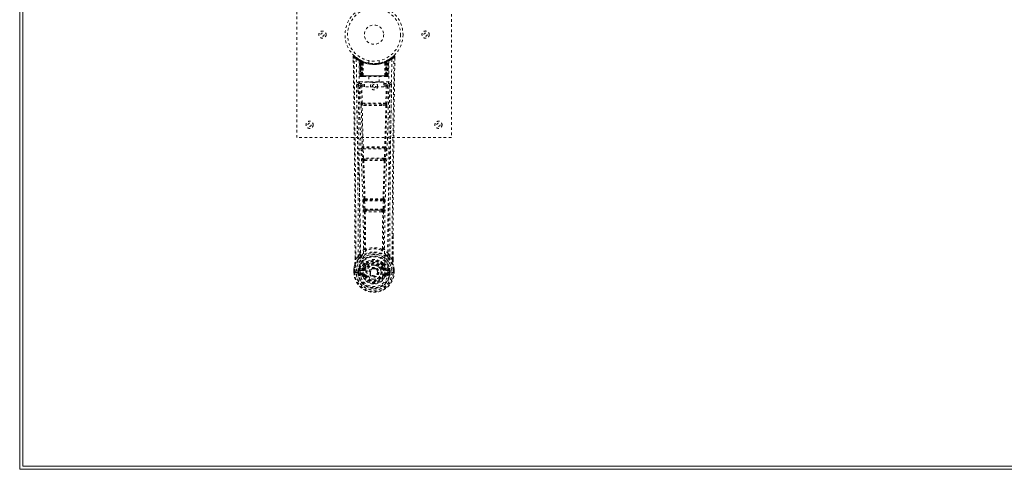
# Model space of a CAD drawing. Header units: inches. Extents: x 20.7 to 104.2, y 34.8 to 82.5.
# Tile 1 of 4: x 20.7 to 58.9, y 34.8 to 52.2. Entities that reach past the tile are written whole.
import ezdxf

# ---------------------------------------------------------------- set-up
doc = ezdxf.new("R2010")
doc.units = ezdxf.units.IN
doc.header["$MEASUREMENT"] = 0
doc.linetypes.add('SLD-Dashed', pattern=[0.075, 0.05, -0.025])
doc.linetypes.add('SLD-Solid', pattern=[0])

msp = doc.modelspace()

# ---------------------------------------------------------------- linework, layer by layer
at = {"color": 7, "linetype": 'SLD-Solid', "lineweight": 15}
for p, q in [((20.658, 34.752), (20.658, 82.502)), ((20.776, 82.384), (20.776, 34.87)), ((20.776, 34.87), (20.776, 82.384)), ((20.776, 34.87), (104.04, 34.87)), ((104.04, 34.87), (20.776, 34.87)), ((104.158, 34.752), (20.658, 34.752))]:
    msp.add_line(p, q, dxfattribs=at)
at = {"color": 7, "linetype": 'SLD-Dashed', "lineweight": 0}
for p, q in [((31.408, 47.627), (31.408, 55.627)), ((37.408, 55.627), (37.408, 47.627)), ((33.602, 50.768), (33.603, 50.701)), ((33.632, 50.769), (33.652, 50.791)), ((33.693, 50.755), (33.651, 50.79)), ((33.84, 50.653), (33.827, 50.661)), ((33.846, 50.649), (33.832, 50.656)), ((33.855, 50.628), (33.841, 50.636)), ((33.862, 50.031), (33.841, 50.636)), ((33.876, 50.031), (33.855, 50.628)), ((33.893, 50.625), (33.858, 50.643)), ((33.942, 50.582), (33.873, 50.617)), ((33.894, 50.031), (33.873, 50.617)), ((33.874, 50.621), (33.896, 50.027)), ((33.887, 50.627), (33.914, 50.614)), ((33.901, 50.588), (33.914, 50.614)), ((33.901, 50.588), (33.901, 50.031)), ((33.908, 50.584), (33.901, 50.588)), ((33.908, 50.584), (33.921, 50.61)), ((33.908, 50.031), (33.908, 50.584)), ((33.925, 50.608), (33.91, 50.616)), ((33.914, 50.614), (33.921, 50.61)), ((33.914, 50.581), (33.927, 50.607)), ((33.915, 50.031), (33.914, 50.581)), ((33.914, 50.581), (33.921, 50.578)), ((33.921, 50.578), (33.933, 50.604)), ((33.921, 50.578), (33.921, 50.031)), ((33.926, 50.608), (33.925, 50.608)), ((33.933, 50.573), (33.945, 50.599)), ((33.933, 50.573), (33.933, 50.031)), ((33.939, 50.57), (33.933, 50.573)), ((33.939, 50.57), (33.951, 50.596)), ((33.939, 50.031), (33.939, 50.57)), ((33.942, 50.582), (33.943, 50.582)), ((33.961, 50.031), (33.942, 50.582)), ((33.943, 50.582), (33.962, 50.031)), ((33.945, 50.599), (33.951, 50.596)), ((33.992, 50.031), (33.988, 50.552)), ((34.208, 50.616), (34.208, 50.519)), ((34.608, 50.519), (34.608, 50.616)), ((34.824, 50.031), (34.829, 50.552)), ((34.854, 50.031), (34.873, 50.582)), ((34.874, 50.582), (34.855, 50.031)), ((34.865, 50.596), (34.871, 50.599)), ((34.871, 50.599), (34.883, 50.573)), ((34.873, 50.582), (34.874, 50.582)), ((34.943, 50.617), (34.874, 50.582)), ((34.883, 50.573), (34.877, 50.57)), ((34.877, 50.57), (34.877, 50.031)), ((34.89, 50.608), (34.883, 50.604)), ((34.883, 50.604), (34.895, 50.578)), ((34.883, 50.031), (34.883, 50.573)), ((34.898, 50.611), (34.889, 50.607)), ((34.889, 50.607), (34.902, 50.581)), ((34.891, 50.608), (34.89, 50.608)), ((34.958, 50.643), (34.891, 50.608)), ((34.895, 50.61), (34.903, 50.614)), ((34.895, 50.578), (34.902, 50.581)), ((34.895, 50.031), (34.895, 50.578)), ((34.902, 50.581), (34.901, 50.031)), ((34.903, 50.614), (34.911, 50.618)), ((34.903, 50.614), (34.915, 50.588)), ((34.915, 50.588), (34.908, 50.584)), ((34.908, 50.584), (34.908, 50.031)), ((34.915, 50.031), (34.915, 50.588)), ((34.92, 50.027), (34.942, 50.621)), ((34.922, 50.031), (34.943, 50.617)), ((34.941, 50.031), (34.961, 50.628)), ((34.954, 50.031), (34.975, 50.636)), ((34.975, 50.636), (34.961, 50.628)), ((34.99, 50.661), (34.976, 50.653)), ((35.165, 50.789), (35.124, 50.756)), ((35.215, 50.768), (35.185, 50.769)), ((35.212, 50.705), (35.213, 50.768)), ((35.214, 50.701), (35.215, 50.768)), ((35.214, 50.701), (35.215, 50.768)), ((33.797, 49.695), (33.795, 49.687)), ((33.796, 49.684), (33.799, 49.397)), ((33.84, 49.793), (33.84, 49.732)), ((34.976, 49.793), (33.84, 49.793)), ((33.84, 49.732), (34.038, 49.732)), ((33.862, 50.031), (33.876, 50.031)), ((33.901, 50.031), (33.862, 50.031)), ((33.894, 50.031), (33.961, 50.031)), ((33.901, 50.031), (33.908, 50.031)), ((33.902, 50.002), (33.909, 50.002)), ((33.906, 50.002), (33.915, 50.002)), ((34.908, 50.031), (33.908, 50.031)), ((33.921, 50.031), (33.915, 50.031)), ((33.915, 50.002), (33.922, 50.002)), ((33.921, 50.031), (34.895, 50.031)), ((33.924, 50.002), (33.978, 50.002)), ((33.933, 50.031), (33.939, 50.031)), ((33.934, 50.002), (33.94, 50.002)), ((33.934, 49.675), (33.934, 49.63)), ((34.038, 49.675), (33.934, 49.675)), ((34.877, 50.031), (33.939, 50.031)), ((33.978, 50.002), (33.94, 50.002)), ((33.962, 50.031), (33.961, 50.031)), ((33.962, 50.031), (33.992, 50.031)), ((33.992, 50.031), (34.824, 50.031)), ((33.992, 50.002), (33.999, 50.002)), ((33.999, 50.002), (34.817, 50.002)), ((34.038, 49.599), (34.038, 49.779)), ((34.038, 49.779), (34.788, 49.779)), ((34.213, 50.002), (34.213, 49.779)), ((34.603, 49.779), (34.603, 50.002)), ((34.788, 49.779), (34.788, 49.599)), ((34.788, 49.732), (34.976, 49.732)), ((34.882, 49.675), (34.788, 49.675)), ((34.817, 50.002), (34.825, 50.002)), ((34.824, 50.031), (34.854, 50.031)), ((34.838, 50.002), (34.892, 50.002)), ((34.876, 50.002), (34.838, 50.002)), ((34.855, 50.031), (34.854, 50.031)), ((34.855, 50.031), (34.922, 50.031)), ((34.876, 50.002), (34.882, 50.002)), ((34.877, 50.031), (34.883, 50.031)), ((34.882, 49.675), (34.882, 49.63)), ((34.894, 50.002), (34.901, 50.002)), ((34.901, 50.031), (34.895, 50.031)), ((34.901, 50.002), (34.911, 50.002)), ((34.907, 50.002), (34.914, 50.002)), ((34.908, 50.031), (34.915, 50.031)), ((34.954, 50.031), (34.915, 50.031)), ((34.941, 50.031), (34.954, 50.031)), ((34.976, 49.732), (34.976, 49.793)), ((35.017, 49.397), (35.02, 49.684)), ((35.021, 49.687), (35.019, 49.695)), ((33.889, 49.63), (33.905, 48.968)), ((33.95, 48.969), (33.934, 49.63)), ((34.038, 49.63), (33.934, 49.63)), ((34.788, 49.599), (34.038, 49.599)), ((34.882, 49.63), (34.788, 49.63)), ((34.882, 49.63), (34.867, 48.969)), ((34.927, 49.63), (34.911, 48.968)), ((34.867, 48.969), (33.95, 48.969)), ((34.11, 48.926), (33.958, 48.929)), ((34.706, 48.926), (34.11, 48.926)), ((34.859, 48.929), (34.706, 48.926)), ((34.103, 48.878), (33.947, 48.884)), ((34.869, 48.884), (34.713, 48.878)), ((37.408, 47.627), (31.408, 47.627)), ((33.943, 47.185), (33.96, 46.832)), ((33.957, 47.278), (33.949, 47.274)), ((33.988, 47.187), (34.829, 47.187)), ((34.005, 46.834), (33.988, 47.187)), ((33.994, 47.232), (34.002, 47.235)), ((34.822, 47.232), (33.994, 47.232)), ((34.829, 47.187), (34.812, 46.834)), ((34.814, 47.235), (34.822, 47.232)), ((34.873, 47.185), (34.856, 46.832)), ((34.867, 47.274), (34.859, 47.278)), ((34.812, 46.834), (34.005, 46.834)), ((34.01, 46.738), (34.042, 46.738)), ((34.051, 46.789), (34.02, 46.789)), ((34.051, 46.789), (34.765, 46.789)), ((34.765, 46.789), (34.797, 46.789)), ((34.774, 46.738), (34.806, 46.738)), ((33.998, 45.167), (34.014, 44.849)), ((34.021, 45.261), (34.007, 45.257)), ((34.042, 45.169), (34.774, 45.169)), ((34.059, 44.852), (34.042, 45.169)), ((34.051, 45.214), (34.066, 45.219)), ((34.765, 45.214), (34.051, 45.214)), ((34.75, 45.219), (34.765, 45.214)), ((34.774, 45.169), (34.758, 44.852)), ((34.795, 45.261), (34.809, 45.257)), ((34.818, 45.167), (34.802, 44.849)), ((34.758, 44.852), (34.059, 44.852)), ((34.069, 44.754), (34.109, 44.753)), ((34.116, 44.807), (34.077, 44.807)), ((34.116, 44.807), (34.7, 44.807)), ((34.739, 44.807), (34.7, 44.807)), ((34.707, 44.753), (34.747, 44.754)), ((35.144, 43.819), (35.144, 42.895)), ((35.145, 42.894), (35.148, 43.818)), ((34.081, 43.314), (34.081, 43.313)), ((34.736, 43.313), (34.736, 43.314)), ((33.671, 42.894), (33.671, 42.948)), ((33.672, 42.948), (33.672, 42.895)), ((33.797, 43.011), (33.7, 42.896)), ((35.116, 42.896), (35.02, 43.011)), ((33.629, 42.514), (33.628, 42.51)), ((33.628, 42.393), (33.628, 42.51)), ((33.63, 42.51), (33.63, 42.392)), ((33.658, 42.51), (33.658, 42.395)), ((33.78, 42.467), (33.78, 42.467)), ((33.78, 42.396), (33.78, 42.467)), ((33.809, 42.465), (33.809, 42.396)), ((33.81, 42.466), (33.815, 42.485)), ((33.815, 42.485), (33.815, 42.475)), ((33.815, 42.475), (33.815, 42.396)), ((33.825, 42.516), (33.821, 42.511)), ((33.825, 42.516), (33.835, 42.527)), ((33.836, 42.527), (33.835, 42.527)), ((33.95, 42.548), (33.836, 42.527)), ((33.836, 42.527), (33.836, 42.527)), ((33.849, 42.494), (33.979, 42.519)), ((33.849, 42.494), (33.849, 42.464)), ((33.979, 42.494), (33.849, 42.494)), ((33.979, 42.464), (33.849, 42.464)), ((33.979, 42.519), (33.979, 42.494)), ((33.979, 42.464), (33.979, 42.494)), ((34.034, 42.56), (34.061, 42.548)), ((34.04, 42.709), (34.04, 42.691)), ((34.047, 42.738), (34.059, 42.755)), ((34.063, 42.703), (34.063, 42.685)), ((34.252, 42.403), (34.252, 42.419)), ((34.753, 42.685), (34.753, 42.703)), ((34.755, 42.548), (34.782, 42.56)), ((34.757, 42.755), (34.769, 42.738)), ((34.776, 42.709), (34.777, 42.691)), ((34.837, 42.519), (34.967, 42.494)), ((34.837, 42.519), (34.837, 42.494)), ((34.967, 42.494), (34.837, 42.494)), ((34.837, 42.464), (34.837, 42.494)), ((34.967, 42.464), (34.837, 42.464)), ((34.981, 42.527), (34.866, 42.548)), ((34.967, 42.464), (34.967, 42.494)), ((34.981, 42.527), (34.991, 42.516)), ((34.991, 42.516), (34.991, 42.516)), ((34.991, 42.516), (34.991, 42.516)), ((34.995, 42.511), (34.991, 42.516)), ((35.001, 42.485), (35.002, 42.475)), ((35.007, 42.466), (35.001, 42.485)), ((35.002, 42.475), (35.001, 42.396)), ((35.037, 42.467), (35.007, 42.465)), ((35.007, 42.396), (35.007, 42.465)), ((35.037, 42.467), (35.037, 42.396)), ((35.037, 42.467), (35.037, 42.467)), ((35.158, 42.395), (35.158, 42.51)), ((35.186, 42.392), (35.186, 42.51)), ((35.188, 42.51), (35.188, 42.514)), ((35.188, 42.393), (35.188, 42.51)), ((33.629, 42.393), (33.632, 42.393)), ((33.632, 42.393), (33.686, 42.394)), ((33.686, 42.394), (33.709, 42.394)), ((33.709, 42.394), (33.867, 42.394)), ((33.78, 42.396), (33.78, 42.396)), ((33.815, 42.396), (33.809, 42.396)), ((33.833, 42.276), (33.951, 42.252)), ((33.863, 42.342), (33.863, 42.312)), ((33.863, 42.342), (33.979, 42.342)), ((33.979, 42.291), (33.863, 42.312)), ((33.863, 42.312), (33.979, 42.312)), ((33.979, 42.342), (33.979, 42.312)), ((33.979, 42.291), (33.979, 42.312)), ((33.985, 42.356), (33.985, 42.358)), ((34.039, 42.248), (34.036, 42.255)), ((34.061, 42.257), (34.039, 42.248)), ((34.252, 42.395), (34.252, 42.403)), ((34.777, 42.248), (34.755, 42.257)), ((34.777, 42.248), (34.832, 42.225)), ((34.831, 42.358), (34.832, 42.356)), ((34.837, 42.342), (34.837, 42.312)), ((34.837, 42.342), (34.953, 42.342)), ((34.953, 42.312), (34.837, 42.291)), ((34.837, 42.291), (34.837, 42.312)), ((34.837, 42.312), (34.953, 42.312)), ((34.865, 42.252), (34.984, 42.276)), ((34.949, 42.394), (35.108, 42.394)), ((34.953, 42.312), (34.953, 42.342)), ((35.001, 42.396), (35.007, 42.396)), ((35.108, 42.394), (35.131, 42.394)), ((35.131, 42.394), (35.184, 42.393)), ((35.184, 42.393), (35.188, 42.393))]:
    msp.add_line(p, q, dxfattribs=at)
at = {"color": 7, "linetype": 'SLD-Dashed', "lineweight": 0, "flags": 128}
for points in [[(33.65, 50.788), (33.643, 50.792), (33.635, 50.795), (33.626, 50.795), (33.619, 50.794), (33.612, 50.79), (33.606, 50.785), (33.603, 50.778), (33.602, 50.771)], [(33.602, 50.768), (33.602, 50.768), (33.604, 50.768), (33.61, 50.769), (33.62, 50.768), (33.626, 50.768), (33.632, 50.769)], [(33.671, 42.948), (33.663, 45.518), (33.635, 48.142), (33.602, 50.768)], [(33.7, 42.896), (33.699, 44.36), (33.69, 45.833), (33.675, 47.281), (33.673, 47.528), (33.669, 47.786), (33.667, 48.001), (33.664, 48.23), (33.661, 48.481), (33.657, 48.752), (33.655, 48.97), (33.651, 49.232), (33.647, 49.556), (33.644, 49.767), (33.641, 50.025), (33.638, 50.287), (33.634, 50.535), (33.632, 50.769)], [(33.72, 50.675), (33.728, 49.628), (33.747, 48.583), (33.776, 47.541), (33.812, 46.502), (33.846, 45.468), (33.871, 44.439), (33.88, 43.414), (33.867, 42.394)], [(33.857, 50.644), (33.817, 50.667), (33.769, 50.699)], [(33.829, 50.619), (33.838, 49.574), (33.859, 48.531), (33.891, 47.491), (33.929, 46.456), (33.965, 45.425), (33.991, 44.398), (33.999, 43.376), (33.985, 42.359)], [(33.835, 50.654), (33.841, 50.642), (33.846, 50.629)], [(33.872, 50.625), (33.873, 50.619), (33.873, 50.617)], [(34.606, 50.519), (34.607, 50.52), (34.589, 50.517), (34.551, 50.511), (34.497, 50.505), (34.432, 50.502), (34.408, 50.502)], [(34.987, 50.619), (34.978, 49.574), (34.957, 48.531), (34.925, 47.492), (34.887, 46.456), (34.851, 45.425), (34.825, 44.398), (34.817, 43.376), (34.831, 42.359)], [(34.877, 50.57), (34.872, 50.58), (34.869, 50.589), (34.866, 50.594), (34.865, 50.596)], [(34.908, 50.584), (34.903, 50.594), (34.899, 50.602), (34.896, 50.608), (34.895, 50.61)], [(35.096, 50.675), (35.088, 49.628), (35.069, 48.583), (35.04, 47.541), (35.005, 46.502), (34.97, 45.468), (34.945, 44.439), (34.937, 43.414), (34.949, 42.394)], [(35.047, 50.699), (34.999, 50.667), (34.954, 50.641)], [(35.116, 42.896), (35.117, 44.361), (35.126, 45.833), (35.141, 47.281), (35.143, 47.502), (35.146, 47.731), (35.148, 47.935), (35.151, 48.134), (35.154, 48.349), (35.156, 48.499), (35.158, 48.656), (35.16, 48.812), (35.161, 48.93), (35.163, 49.07), (35.165, 49.232), (35.169, 49.564), (35.172, 49.769), (35.175, 50.023), (35.179, 50.285), (35.182, 50.533), (35.185, 50.769)], [(35.165, 50.791), (35.132, 50.762), (35.124, 50.756)], [(35.148, 43.818), (35.154, 45.518), (35.181, 48.142), (35.214, 50.701)], [(35.212, 50.768), (35.21, 50.776), (35.206, 50.783), (35.201, 50.79), (35.195, 50.795), (35.188, 50.798), (35.18, 50.798), (35.173, 50.796), (35.167, 50.792)], [(33.735, 49.687), (33.737, 49.551), (33.739, 49.379), (33.742, 49.17), (33.745, 48.924), (33.749, 48.675), (33.752, 48.456), (33.754, 48.302), (33.755, 48.165), (33.757, 48.043), (33.759, 47.888), (33.761, 47.725), (33.763, 47.568), (33.773, 46.755), (33.782, 45.937), (33.79, 44.964), (33.795, 43.975), (33.797, 43.011)], [(33.795, 49.687), (33.82, 49.658), (33.889, 49.63)], [(33.934, 49.675), (33.865, 49.704), (33.84, 49.732)], [(33.876, 50.031), (33.879, 50.031), (33.888, 50.031), (33.9, 50.031), (33.915, 50.031)], [(33.933, 50.031), (33.925, 50.031), (33.917, 50.031), (33.91, 50.031), (33.904, 50.031), (33.899, 50.031), (33.896, 50.031), (33.894, 50.031), (33.894, 50.031)], [(33.894, 50.031), (33.895, 50.024), (33.896, 50.022)], [(33.923, 50.002), (33.924, 50.002), (33.925, 50.002)], [(34.976, 49.732), (34.951, 49.704), (34.882, 49.675)], [(34.922, 50.031), (34.922, 50.031), (34.92, 50.031), (34.917, 50.031), (34.912, 50.031), (34.906, 50.031), (34.899, 50.031), (34.891, 50.031), (34.883, 50.031)], [(34.901, 50.031), (34.916, 50.031), (34.929, 50.031), (34.937, 50.031), (34.941, 50.031)], [(34.927, 49.63), (34.996, 49.658), (35.021, 49.687)], [(35.02, 43.011), (35.02, 43.531), (35.022, 44.064), (35.024, 44.61), (35.028, 45.125), (35.032, 45.654), (35.037, 46.206), (35.043, 46.696), (35.046, 46.953), (35.049, 47.226), (35.052, 47.514), (35.056, 47.818), (35.06, 48.094), (35.063, 48.335), (35.065, 48.526), (35.068, 48.74), (35.072, 48.982), (35.074, 49.207), (35.077, 49.399), (35.079, 49.559), (35.081, 49.687)], [(33.934, 49.63), (33.918, 49.63), (33.904, 49.63), (33.894, 49.63), (33.889, 49.63)], [(34.927, 49.63), (34.922, 49.63), (34.912, 49.63), (34.898, 49.63), (34.882, 49.63)], [(33.95, 48.969), (33.934, 48.969), (33.92, 48.969), (33.909, 48.968), (33.905, 48.968)], [(34.706, 48.926), (34.408, 48.926), (34.11, 48.926)], [(34.911, 48.968), (34.907, 48.968), (34.896, 48.969), (34.882, 48.969), (34.867, 48.969)], [(33.913, 48.886), (33.933, 48.081), (33.957, 47.278)], [(33.992, 47.274), (33.967, 48.078), (33.947, 48.884)], [(34.713, 48.878), (34.408, 48.878), (34.103, 48.878)], [(34.869, 48.884), (34.849, 48.078), (34.824, 47.274)], [(34.903, 48.886), (34.883, 48.081), (34.859, 47.278)], [(33.988, 47.187), (33.972, 47.186), (33.958, 47.185), (33.948, 47.185), (33.943, 47.185)], [(34.873, 47.185), (34.869, 47.185), (34.858, 47.185), (34.844, 47.186), (34.829, 47.187)], [(34.005, 46.834), (33.989, 46.833), (33.975, 46.833), (33.965, 46.832), (33.96, 46.832)], [(33.96, 46.832), (33.962, 46.8), (33.963, 46.798)], [(33.975, 46.742), (34, 46.001), (34.021, 45.261)], [(34.057, 45.255), (34.035, 45.996), (34.01, 46.738)], [(34.806, 46.738), (34.781, 45.996), (34.759, 45.255)], [(34.841, 46.742), (34.817, 46.001), (34.795, 45.261)], [(34.856, 46.832), (34.852, 46.832), (34.841, 46.833), (34.827, 46.833), (34.812, 46.834)], [(34.856, 46.832), (34.854, 46.8), (34.853, 46.797)], [(34.042, 45.169), (34.027, 45.168), (34.013, 45.168), (34.003, 45.167), (33.998, 45.167)], [(34.042, 45.169), (34.042, 45.178), (34.042, 45.186), (34.042, 45.194), (34.043, 45.2), (34.047, 45.21), (34.051, 45.214)], [(34.765, 45.214), (34.77, 45.21), (34.773, 45.2), (34.774, 45.194), (34.775, 45.186), (34.775, 45.178), (34.774, 45.169)], [(34.818, 45.167), (34.813, 45.167), (34.803, 45.168), (34.789, 45.168), (34.774, 45.169)], [(34.059, 44.852), (34.044, 44.851), (34.03, 44.85), (34.019, 44.85), (34.014, 44.849)], [(34.033, 44.76), (34.044, 44.039), (34.045, 43.321)], [(34.069, 44.754), (34.079, 44.033), (34.081, 43.314)], [(34.707, 44.753), (34.408, 44.752), (34.109, 44.753)], [(34.7, 44.807), (34.408, 44.806), (34.116, 44.807)], [(34.736, 43.314), (34.737, 44.033), (34.747, 44.754)], [(34.739, 44.807), (34.74, 44.808), (34.742, 44.809), (34.745, 44.812), (34.75, 44.822), (34.755, 44.835), (34.758, 44.852)], [(34.802, 44.849), (34.797, 44.85), (34.786, 44.85), (34.772, 44.851), (34.758, 44.852)], [(34.783, 44.76), (34.773, 44.039), (34.771, 43.321)], [(34.043, 43.313), (33.942, 43.225), (33.856, 43.124)], [(34.043, 43.313), (34.045, 43.303), (34.049, 43.294), (34.055, 43.288), (34.063, 43.284), (34.071, 43.284), (34.079, 43.287), (34.085, 43.294), (34.091, 43.302)], [(34.726, 43.302), (34.731, 43.294), (34.738, 43.287), (34.745, 43.284), (34.753, 43.284), (34.761, 43.288), (34.767, 43.294), (34.772, 43.303), (34.774, 43.313)], [(34.96, 43.124), (34.874, 43.225), (34.774, 43.313)], [(33.839, 42.972), (33.738, 42.848), (33.659, 42.694)], [(33.7, 42.896), (33.695, 42.896), (33.688, 42.896), (33.683, 42.896), (33.678, 42.895), (33.674, 42.895), (33.671, 42.895), (33.67, 42.894), (33.671, 42.894)], [(33.949, 43.075), (33.943, 43.069), (33.934, 43.06)], [(34.191, 42.843), (34.133, 42.813), (34.059, 42.755)], [(34.757, 42.755), (34.683, 42.813), (34.626, 42.843)], [(34.882, 43.06), (34.873, 43.069), (34.867, 43.075)], [(34.977, 42.972), (35.078, 42.848), (35.157, 42.694)], [(35.145, 42.894), (35.146, 42.894), (35.145, 42.895), (35.142, 42.895), (35.139, 42.895), (35.133, 42.896), (35.128, 42.896), (35.122, 42.896), (35.116, 42.896)], [(33.628, 42.51), (33.641, 42.607), (33.657, 42.683)], [(33.628, 42.51), (33.628, 42.51), (33.629, 42.51), (33.632, 42.51), (33.635, 42.51), (33.64, 42.51), (33.646, 42.51), (33.652, 42.51), (33.658, 42.51)], [(33.659, 42.694), (33.642, 42.614), (33.629, 42.514)], [(33.629, 42.514), (33.63, 42.514), (33.631, 42.513), (33.634, 42.513), (33.638, 42.512), (33.642, 42.512), (33.647, 42.511), (33.653, 42.51), (33.658, 42.51)], [(33.659, 42.694), (33.657, 42.689), (33.657, 42.683)], [(33.78, 42.467), (33.79, 42.466), (33.799, 42.466), (33.806, 42.466), (33.809, 42.465)], [(33.809, 42.465), (33.809, 42.466), (33.81, 42.466)], [(33.849, 42.464), (33.831, 42.467), (33.815, 42.475)], [(33.977, 42.571), (33.964, 42.553), (33.95, 42.548)], [(34.04, 42.691), (34.007, 42.638), (33.977, 42.571)], [(34.092, 42.672), (34.062, 42.623), (34.034, 42.56)], [(34.089, 42.537), (34.084, 42.539), (34.079, 42.541), (34.074, 42.543), (34.07, 42.545), (34.066, 42.546), (34.064, 42.547), (34.062, 42.548), (34.061, 42.548)], [(34.782, 42.56), (34.754, 42.623), (34.725, 42.672)], [(34.727, 42.537), (34.732, 42.539), (34.737, 42.541), (34.742, 42.543), (34.746, 42.545), (34.75, 42.546), (34.752, 42.547), (34.754, 42.548), (34.755, 42.548)], [(34.777, 42.691), (34.809, 42.638), (34.839, 42.571)], [(34.839, 42.571), (34.852, 42.553), (34.866, 42.548)], [(35.002, 42.475), (34.985, 42.467), (34.967, 42.464)], [(35.007, 42.466), (35.007, 42.466), (35.007, 42.465)], [(35.159, 42.683), (35.159, 42.689), (35.157, 42.694)], [(35.188, 42.514), (35.176, 42.604), (35.157, 42.694)], [(35.188, 42.514), (35.187, 42.514), (35.185, 42.513), (35.182, 42.513), (35.178, 42.512), (35.174, 42.512), (35.169, 42.511), (35.164, 42.51), (35.158, 42.51)], [(35.158, 42.51), (35.164, 42.51), (35.171, 42.51), (35.176, 42.51), (35.181, 42.51), (35.184, 42.51), (35.187, 42.51), (35.188, 42.51), (35.188, 42.51)], [(35.188, 42.51), (35.175, 42.607), (35.159, 42.683)], [(33.658, 42.395), (33.652, 42.395), (33.646, 42.395), (33.64, 42.395), (33.635, 42.394), (33.632, 42.394), (33.629, 42.394), (33.628, 42.393), (33.629, 42.393)], [(33.809, 42.396), (33.806, 42.396), (33.799, 42.396), (33.79, 42.396), (33.78, 42.396)], [(33.82, 42.324), (33.84, 42.337), (33.863, 42.342)], [(34.832, 42.356), (34.826, 42.28), (34.803, 42.205), (34.763, 42.137), (34.71, 42.077), (34.645, 42.028), (34.571, 41.992), (34.491, 41.97), (34.408, 41.963), (34.325, 41.97), (34.245, 41.992), (34.171, 42.028), (34.106, 42.077), (34.053, 42.137), (34.014, 42.205), (33.991, 42.28), (33.985, 42.356)], [(34.089, 42.269), (34.084, 42.267), (34.079, 42.265), (34.074, 42.263), (34.07, 42.261), (34.066, 42.259), (34.064, 42.258), (34.062, 42.258), (34.061, 42.257)], [(34.727, 42.269), (34.732, 42.267), (34.737, 42.265), (34.742, 42.263), (34.746, 42.261), (34.75, 42.259), (34.752, 42.258), (34.754, 42.258), (34.755, 42.257)], [(34.786, 42.264), (34.781, 42.256), (34.777, 42.248)], [(34.837, 42.291), (34.8, 42.277), (34.786, 42.264)], [(34.953, 42.342), (34.977, 42.337), (34.996, 42.324)], [(35.188, 42.393), (35.188, 42.393), (35.187, 42.394), (35.184, 42.394), (35.181, 42.394), (35.176, 42.394), (35.171, 42.395), (35.164, 42.395), (35.158, 42.395)]]:
    msp.add_lwpolyline(points, dxfattribs=at)
at = {"color": 7, "linetype": 'SLD-Dashed', "lineweight": 0}
for centre, radius in [((34.408, 51.627), 1.125), ((34.408, 51.627), 1.03), ((34.408, 51.627), 0.375), ((32.408, 51.627), 0.14), ((32.408, 51.627), 0.0625), ((36.408, 51.627), 0.141), ((36.408, 51.627), 0.0625), ((34.408, 49.627), 0.14), ((34.408, 49.627), 0.0625), ((31.908, 48.127), 0.14), ((31.908, 48.127), 0.0625), ((36.908, 48.127), 0.14), ((36.908, 48.127), 0.0625), ((34.408, 42.403), 0.7), ((34.408, 42.403), 0.69), ((34.408, 42.403), 0.623), ((34.408, 42.403), 0.32), ((34.408, 42.403), 0.275), ((34.408, 42.403), 0.187), ((34.408, 42.403), 0.156), ((34.408, 42.403), 0.142), ((34.408, 42.403), 0.14), ((34.408, 42.403), 0.138)]:
    msp.add_circle(centre, radius, dxfattribs=at)
for centre, radius, start, end in [((33.632, 50.769), 0.03, 47.8624, 180.7213), ((34.41, 51.672), 1.213, 228.1749, 235.3209), ((34.408, 51.627), 1.158, 227.8706, 312.1289), ((34.406, 51.624), 1.124, 227.9081, 235.3615), ((33.75, 50.674), 0.03, 55.9374, 179.8243), ((34.396, 51.866), 1.37, 240.4508, 245.5696), ((34.409, 51.628), 1.129, 235.3544, 240.4868), ((33.811, 50.635), 0.03, 1.9922, 58.9491), ((34.396, 51.606), 1.103, 238.9503, 239.8525), ((33.791, 50.599), 0.0714, 31.6345, 58.9298), ((33.87, 50.607), 0.0429, 114.156, 163.0327), ((34.408, 51.659), 1.19, 240.8884, 299.1116), ((33.825, 50.627), 0.0299, 1.9101, 59.7247), ((34.407, 51.625), 1.125, 239.7334, 244.7317), ((34.418, 51.648), 1.153, 239.9606, 244.0348), ((34.39, 51.251), 0.824, 228.2692, 233.6272), ((34.408, 51.627), 1.128, 240.489, 299.511), ((34.384, 51.24), 0.809, 229.1325, 234.508), ((33.844, 50.617), 0.0299, 1.8056, 60.7693), ((34.41, 51.632), 1.133, 240.8158, 245.7237), ((33.843, 50.617), 0.03, 16.8868, 61.267), ((34.388, 51.239), 0.807, 230.3874, 235.6808), ((34.408, 51.626), 1.155, 244.3784, 295.6216), ((34.408, 51.626), 1.155, 245.0796, 294.9204), ((33.912, 50.581), 0.0297, 1.4879, 64.5145), ((33.913, 50.581), 0.0297, 1.4837, 64.564), ((34.408, 51.626), 1.155, 246.0604, 293.9396), ((34.363, 51.177), 0.729, 234.7813, 238.9993), ((33.958, 50.57), 0.0345, 328.973, 15.1529), ((34.408, 51.59), 1.12, 247.9469, 292.0531), ((34.858, 50.57), 0.0345, 164.8477, 211.0261), ((34.453, 51.177), 0.729, 301.0003, 305.2191), ((34.409, 51.625), 1.125, 294.2592, 299.2013), ((34.903, 50.581), 0.0297, 115.4392, 178.5132), ((34.904, 50.581), 0.0297, 115.4819, 178.5229), ((34.429, 51.238), 0.806, 304.3178, 309.614), ((34.434, 51.238), 0.807, 305.4833, 310.8762), ((34.958, 50.485), 0.138, 89.4167, 113.4588), ((34.427, 51.251), 0.824, 306.3728, 311.7308), ((34.973, 50.617), 0.0299, 119.2307, 178.1944), ((34.971, 50.618), 0.0273, 117.649, 182.3021), ((34.424, 51.599), 1.095, 298.6301, 300.2675), ((34.991, 50.627), 0.0299, 120.2753, 178.0899), ((34.408, 51.627), 1.128, 299.5122, 304.6467), ((34.946, 50.607), 0.0429, 16.9671, 65.843), ((35.005, 50.635), 0.03, 121.0509, 178.0078), ((34.421, 51.866), 1.37, 294.4304, 299.5492), ((34.413, 51.621), 1.12, 304.629, 312.0873), ((35.066, 50.674), 0.03, 0.1711, 124.0673), ((34.409, 51.668), 1.208, 304.6684, 311.841), ((35.185, 50.769), 0.03, 359.2812, 132.1351), ((35.114, 50.725), 0.0829, 31.8163, 52.6386), ((33.84, 49.688), 0.105, 90.0048, 180.7364), ((33.771, 48.084), 1.603, 89.1359, 91.2809), ((-465.656, 41.806), 499.514, 0.15116, 0.90394), ((33.839, 49.69), 0.0423, 88.036, 173.4351), ((33.892, 50.032), 0.03, 181.9942, 269.9952), ((33.923, 50.075), 0.0742, 215.9503, 253.2589), ((33.906, 50.032), 0.03, 181.9688, 269.9712), ((33.934, 49.63), 0.0451, 90.4321, 180.9009), ((33.92, 50.169), 0.166, 259.5959, 268.3463), ((33.924, 50.032), 0.03, 181.9346, 269.9381), ((34.319, 50.024), 0.411, 179.0008, 183.0423), ((34.494, 50.025), 0.58, 179.3772, 182.0467), ((34.347, 50.024), 0.426, 179.045, 182.9423), ((34.376, 50.024), 0.443, 179.0776, 182.8262), ((34.385, 50.024), 0.445, 179.0839, 182.8106), ((33.991, 50.032), 0.0299, 181.7963, 269.8107), ((33.992, 50.032), 0.0299, 181.7989, 269.8127), ((34.027, 50.024), 0.0354, 169.2865, 219.1921), ((34.788, 50.025), 0.0369, 321.8534, 9.668), ((34.824, 50.032), 0.0299, 270.1873, 358.2011), ((34.825, 50.032), 0.0299, 270.1893, 358.2037), ((34.432, 50.024), 0.444, 357.1814, 0.9148), ((34.44, 50.024), 0.443, 357.1738, 0.9224), ((34.887, 50.037), 0.0356, 262.0688, 350.2915), ((34.882, 49.63), 0.0451, 359.0386, 89.5667), ((34.892, 50.032), 0.03, 270.0619, 358.0654), ((34.47, 50.024), 0.425, 357.0531, 0.9596), ((34.322, 50.025), 0.58, 357.9533, 0.6228), ((34.896, 50.167), 0.163, 271.6997, 280.6275), ((34.497, 50.024), 0.411, 356.9577, 0.9992), ((34.911, 50.032), 0.03, 270.0262, 358.0337), ((34.893, 50.075), 0.0742, 286.7411, 324.0497), ((34.924, 50.032), 0.03, 270.0048, 358.0058), ((534.473, 41.806), 499.514, 179.09606, 179.84884), ((34.976, 49.688), 0.105, 359.2629, 89.9959), ((34.977, 49.69), 0.0423, 6.5732, 91.9587), ((35.045, 48.084), 1.603, 88.7191, 90.8641), ((34.306, 48.969), 0.401, 180.0715, 191.8431), ((33.959, 48.883), 0.0456, 91.755, 175.8242), ((34.056, 48.881), 0.109, 154.2097, 178.3447), ((34.055, 48.969), 0.105, 179.6307, 202.4763), ((34.191, 48.89), 0.0889, 155.6062, 187.6329), ((34.625, 48.89), 0.0889, 352.3719, 24.3886), ((34.761, 48.969), 0.105, 337.5237, 0.3693), ((34.759, 48.881), 0.111, 1.7794, 25.6669), ((34.857, 48.883), 0.0456, 4.1775, 88.2449), ((34.51, 48.969), 0.401, 348.1458, 359.9232), ((33.939, 49.025), 0.141, 259.4747, 273.049), ((34.877, 49.023), 0.139, 266.8542, 280.622), ((34.149, 47.215), 0.209, 163.5059, 188.4144), ((33.994, 47.277), 0.0451, 182.9196, 269.4068), ((34.002, 47.28), 0.0451, 182.9875, 269.3796), ((33.984, 47.365), 0.091, 253.0055, 274.8366), ((34.042, 47.202), 0.0563, 148.2387, 195.7341), ((34.046, 47.268), 0.055, 173.1679, 216.3275), ((34.408, 10.639), 36.637, 89.3487, 90.6512), ((34.408, 14.423), 32.815, 89.2909, 90.7091), ((34.814, 47.28), 0.0451, 270.6188, 357.0141), ((34.77, 47.268), 0.0546, 323.5183, 6.9863), ((34.822, 47.277), 0.0451, 270.5932, 357.0804), ((34.774, 47.202), 0.0563, 344.2659, 31.7613), ((34.832, 47.365), 0.0908, 265.1451, 287.0266), ((34.667, 47.215), 0.209, 351.5832, 16.4968), ((34.098, 46.799), 0.136, 180.7143, 204.7156), ((34.021, 46.744), 0.0456, 91.2515, 181.8255), ((34.002, 46.822), 0.0837, 251.1192, 275.2104), ((34.072, 46.832), 0.068, 178.3634, 218.9028), ((34.096, 46.748), 0.0867, 151.6217, 186.5745), ((34.123, 46.75), 0.0814, 151.3102, 188.7539), ((34.408, 79.517), 32.782, 269.3605, 270.6395), ((34.408, 80.143), 33.356, 269.387, 270.613), ((34.694, 46.75), 0.0814, 351.2414, 28.695), ((34.744, 46.832), 0.068, 321.1053, 1.633), ((34.797, 46.747), 0.0424, 40.4286, 90.4348), ((34.72, 46.748), 0.0869, 353.4626, 28.342), ((34.814, 46.822), 0.0843, 264.8745, 288.7933), ((34.796, 46.744), 0.0448, 357.9423, 42.9043), ((34.718, 46.799), 0.136, 335.3306, 359.2543), ((34.158, 45.196), 0.163, 158.1306, 190.2169), ((34.052, 45.259), 0.0451, 183.2253, 269.143), ((34.066, 45.264), 0.0451, 183.3926, 269.1029), ((34.051, 45.33), 0.075, 247.0695, 274.8944), ((34.408, 7.883), 37.374, 89.4617, 90.5382), ((34.115, 45.25), 0.0579, 174.2358, 212.339), ((34.408, 12.635), 32.585, 89.3979, 90.6021), ((34.75, 45.264), 0.0451, 270.8964, 356.6081), ((34.702, 45.249), 0.0574, 327.4969, 5.9283), ((34.766, 45.33), 0.0749, 265.0949, 292.9482), ((34.764, 45.259), 0.0451, 270.857, 356.7747), ((34.658, 45.196), 0.163, 349.7745, 21.8781), ((34.195, 44.841), 0.181, 177.2159, 206.4684), ((34.079, 44.761), 0.0457, 91.8534, 181.7306), ((34.063, 44.827), 0.073, 245.7493, 274.5941), ((34.116, 44.85), 0.0575, 177.8173, 227.5932), ((34.172, 44.765), 0.104, 155.9735, 186.1388), ((34.208, 44.767), 0.101, 156.5274, 187.7663), ((34.608, 44.767), 0.101, 352.2352, 23.476), ((34.737, 44.761), 0.0457, 358.2703, 88.1457), ((34.644, 44.765), 0.104, 353.8697, 24.0229), ((34.753, 44.827), 0.0735, 265.5169, 294.1447), ((34.621, 44.841), 0.181, 333.5363, 2.7731), ((34.408, 42.403), 0.787, 8.0937, 171.9063), ((34.68, 42.563), 0.893, 128.8534, 145.0103), ((34.031, 43.32), 0.0133, 326.0832, 3.2971), ((34.103, 43.317), 0.0608, 184.0452, 286.2255), ((34.077, 43.384), 0.0708, 242.7144, 272.7156), ((34.093, 43.315), 0.0128, 186.6408, 257.6604), ((34.408, 42.39), 0.966, 70.8189, 109.1817), ((34.162, 43.319), 0.0738, 193.2372, 235.0246), ((34.408, 42.465), 0.844, 70.0605, 109.9395), ((34.713, 43.317), 0.0608, 253.7745, 355.9548), ((34.654, 43.319), 0.0738, 304.9726, 346.7656), ((34.136, 42.563), 0.893, 34.9885, 51.1478), ((34.723, 43.315), 0.0128, 282.3258, 353.3863), ((34.739, 43.384), 0.0708, 267.2818, 297.2831), ((34.785, 43.32), 0.0133, 176.7963, 213.9363), ((32.484, 42.865), 1.187, 351.2109, 1.4273), ((34.408, 42.403), 0.758, 8.0935, 171.9065), ((30.184, 43.512), 3.57, 346.7482, 350.0556), ((34.408, 42.403), 0.632, 5.8272, 174.1728), ((29.07, 45.559), 5.369, 331.6687, 333.0306), ((34.13, 43.329), 0.461, 223.6608, 230.8261), ((34.408, 42.403), 0.602, 6.0327, 173.9673), ((35.389, 41.394), 2.212, 131.1314, 134.4919), ((33.917, 43.127), 0.0608, 182.5719, 302.0031), ((34.408, 42.391), 0.453, 40.451, 139.549), ((34.408, 42.363), 0.494, 47.4885, 132.5115), ((34.408, 42.41), 0.411, 39.7064, 140.2936), ((34.408, 42.423), 0.473, 62.6142, 117.3858), ((34.9, 43.127), 0.0608, 238.0035, 357.4261), ((33.427, 41.394), 2.212, 45.5081, 48.8686), ((39.747, 45.56), 5.371, 206.9695, 208.3312), ((34.686, 43.329), 0.461, 309.175, 316.3378), ((38.632, 43.512), 3.57, 189.9445, 193.2518), ((36.333, 42.865), 1.188, 178.5748, 188.7871), ((33.93, 42.471), 0.116, 159.6233, 173.1122), ((33.849, 42.524), 0.0306, 205.4219, 270.9316), ((34.272, 42.312), 0.492, 115.7076, 155.4804), ((34.216, 42.305), 0.441, 113.5938, 149.7434), ((33.98, 42.549), 0.0299, 181.1716, 268.9499), ((34.008, 42.576), 0.031, 190.1775, 328.349), ((33.974, 42.583), 0.0649, 274.9226, 338.6831), ((33.979, 42.583), 0.089, 270, 337.226), ((33.979, 42.583), 0.119, 269.9994, 337.2262), ((34.085, 42.713), 0.0448, 146.2227, 184.9298), ((34.062, 42.749), 0.0459, 241.1879, 271.713), ((34.07, 42.694), 0.0305, 185.716, 315.449), ((34.062, 42.731), 0.0459, 241.1271, 271.7011), ((34.098, 42.759), 0.0396, 185.172, 232.8838), ((34.408, 42.403), 0.376, 22.774, 157.226), ((34.096, 42.702), 0.033, 131.6138, 178.1267), ((34.09, 42.707), 0.0347, 219.3926, 272.7345), ((34.408, 42.403), 0.346, 22.7741, 157.2259), ((34.408, 42.403), 0.275, 82.5718, 262.5719), ((34.408, 42.403), 0.157, 65.2931, 110.0155), ((34.408, 42.403), 0.275, 262.5717, 82.572), ((34.746, 42.694), 0.0305, 224.5476, 354.2874), ((34.726, 42.707), 0.0347, 267.2655, 320.6074), ((34.837, 42.583), 0.119, 202.7738, 270.0006), ((34.718, 42.759), 0.0396, 307.1173, 354.8289), ((34.72, 42.702), 0.033, 1.8835, 48.3853), ((34.754, 42.749), 0.046, 268.2971, 298.8021), ((34.754, 42.731), 0.0459, 268.2989, 298.8729), ((34.837, 42.583), 0.089, 202.774, 270), ((34.538, 42.307), 0.499, 24.8894, 63.9925), ((34.732, 42.713), 0.0449, 355.0876, 33.9444), ((34.6, 42.305), 0.44, 30.2256, 66.4281), ((34.808, 42.576), 0.031, 211.5675, 349.9061), ((34.842, 42.583), 0.0649, 201.314, 265.0803), ((34.836, 42.549), 0.0299, 271.1009, 358.7777), ((34.967, 42.524), 0.0306, 269.0684, 334.5781), ((34.915, 42.478), 0.0862, 4.5588, 22.7057), ((35.158, 42.51), 0.03, 0.0028, 5.051), ((34.408, 42.403), 0.78, 180, 359.3038), ((34.408, 42.403), 0.78, 180.7166, 359.2834), ((34.408, 42.403), 0.75, 180.5685, 359.4315), ((34.408, 42.403), 0.629, 180.6528, 359.3472), ((34.408, 42.403), 0.599, 180.6527, 359.3473), ((34.408, 42.403), 0.593, 180.6711, 187.6091), ((34.024, 42.352), 0.206, 187.663, 201.6586), ((33.862, 42.282), 0.0299, 88.052, 192.1021), ((33.99, 42.591), 0.233, 238.0394, 268.5928), ((34.408, 42.388), 0.541, 179.3501, 0.6499), ((33.98, 42.261), 0.0301, 91.4257, 197.6503), ((33.943, 42.208), 0.0454, 22.4911, 78.6859), ((33.979, 42.223), 0.119, 22.7738, 90.0006), ((33.979, 42.223), 0.089, 22.774, 90), ((33.973, 42.22), 0.0715, 29.6357, 85.2038), ((33.441, 43.597), 1.476, 291.6225, 293.9257), ((34.408, 42.403), 0.459, 202.774, 337.226), ((34.408, 42.403), 0.4, 202.774, 337.226), ((34.408, 42.403), 0.376, 202.774, 337.226), ((34.408, 42.403), 0.346, 202.7741, 337.2259), ((34.837, 42.223), 0.119, 89.9994, 157.2262), ((34.837, 42.223), 0.089, 90, 157.226), ((34.83, 42.58), 0.221, 270.3101, 302.5177), ((34.874, 42.208), 0.0453, 101.24, 157.587), ((34.836, 42.261), 0.0301, 342.3466, 88.5774), ((34.954, 42.282), 0.0299, 347.8979, 91.948), ((34.792, 42.352), 0.206, 338.3414, 352.337), ((34.408, 42.403), 0.593, 352.3909, 359.3289), ((35.01, 41.348), 1.048, 88.5368, 90.1565)]:
    msp.add_arc(centre, radius, start, end, dxfattribs=at)

doc.saveas('drawing.dxf')
